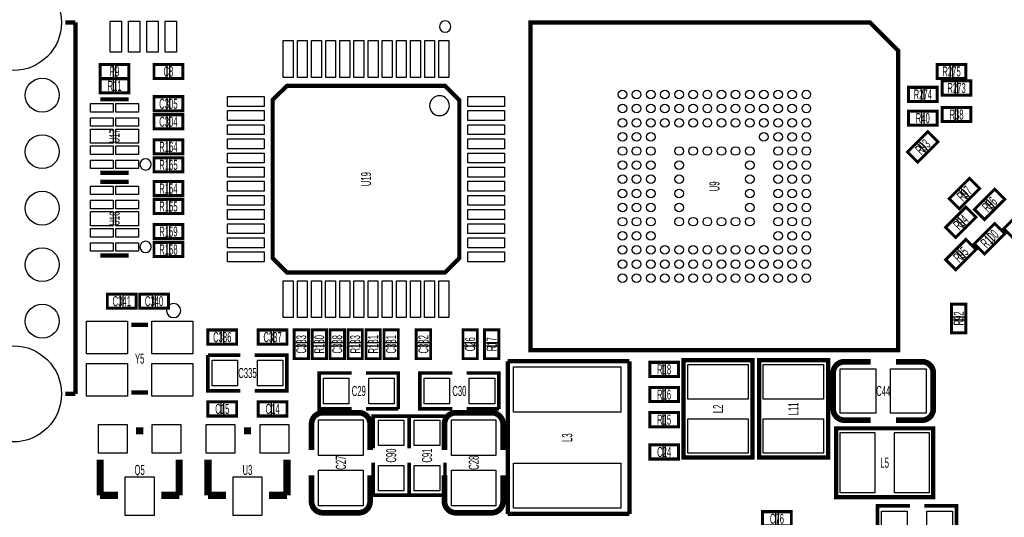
# Model space of a CAD drawing. Extents: x -11 to 92, y 0 to 58.
# Tile 3 of 7: x 13 to 47, y 18 to 36. Entities that reach past the tile are written whole.
import ezdxf
from ezdxf.enums import TextEntityAlignment as Align

# ---------------------------------------------------------------- set-up
doc = ezdxf.new("R2010")
doc.units = 0
for name, color, linetype in [('PG_SILKSCREEN_TOP', 253, 'CONTINUOUS'), ('PIN_SOLDERMASK_TOP', 92, 'CONTINUOUS'), ('RD_SILKSCREEN_TOP', 30, 'CONTINUOUS')]:
    doc.layers.add(name, color=color, linetype=linetype)

msp = doc.modelspace()

# ---------------------------------------------------------------- linework, layer by layer
at = {"layer": 'PG_SILKSCREEN_TOP'}
for points, const_width in [([(14.130579, 35.771099), (14.493773, 35.771099)], 0.150012), ([(14.493773, 35.771099), (14.493773, 22.629089)], 0.150012), ([(43.584012, 34.77199), (43.584012, 24.172012), (30.583988, 24.172012), (30.583988, 35.771988), (42.583989, 35.771988), (43.584012, 34.77199)], 0.150012), ([(15.367, 33.782), (16.383, 33.782), (16.383, 34.29), (15.367, 34.29), (15.367, 33.782)], 0.1016), ([(18.288, 34.29), (17.272, 34.29), (17.272, 33.782), (18.288, 33.782), (18.288, 34.29)], 0.1016), ([(45.974, 34.29), (44.958, 34.29), (44.958, 33.782), (45.974, 33.782), (45.974, 34.29)], 0.1016), ([(16.383, 33.782), (15.367, 33.782), (15.367, 33.274), (16.383, 33.274), (16.383, 33.782)], 0.1016), ([(28.064993, 33.025994), (28.064993, 27.426006), (27.564994, 26.926007), (21.965006, 26.926007), (21.465007, 27.426006), (21.465007, 33.025994), (21.965006, 33.525993), (27.564994, 33.525993), (28.064993, 33.025994)], 0.150012), ([(44.958, 33.4772), (43.942, 33.4772), (43.942, 32.9692), (44.958, 32.9692), (44.958, 33.4772)], 0.1016), ([(46.1518, 33.7058), (45.1358, 33.7058), (45.1358, 33.1978), (46.1518, 33.1978), (46.1518, 33.7058)], 0.1016), ([(15.374899, 33.049997), (16.375101, 33.049997)], 0.150089), ([(17.272, 32.639), (18.288, 32.639), (18.288, 33.147), (17.272, 33.147), (17.272, 32.639)], 0.1016), ([(46.1518, 32.766), (45.1358, 32.766), (45.1358, 32.258), (46.1518, 32.258), (46.1518, 32.766)], 0.1016), ([(17.272, 32.004), (18.288, 32.004), (18.288, 32.512), (17.272, 32.512), (17.272, 32.004)], 0.1016), ([(44.958, 32.639), (43.942, 32.639), (43.942, 32.131), (44.958, 32.131), (44.958, 32.639)], 0.1016), ([(44.629603, 31.90781), (43.91119, 31.189397), (44.270397, 30.83019), (44.98881, 31.548603), (44.629603, 31.90781)], 0.1016), ([(17.272, 31.115), (18.288, 31.115), (18.288, 31.623), (17.272, 31.623), (17.272, 31.115)], 0.1016), ([(17.272, 30.48), (18.288, 30.48), (18.288, 30.988), (17.272, 30.988), (17.272, 30.48)], 0.1016), ([(15.374899, 30.450003), (16.375101, 30.450003)], 0.150089), ([(46.102803, 30.25681), (45.38439, 29.538397), (45.743597, 29.17919), (46.46201, 29.897603), (46.102803, 30.25681)], 0.1016), ([(15.374899, 30.128997), (16.375101, 30.128997)], 0.150089), ([(17.272, 29.6418), (18.288, 29.6418), (18.288, 30.1498), (17.272, 30.1498), (17.272, 29.6418)], 0.1016), ([(46.991803, 29.87581), (46.27339, 29.157397), (46.632597, 28.79819), (47.35101, 29.516603), (46.991803, 29.87581)], 0.1016), ([(17.272, 29.0068), (18.288, 29.0068), (18.288, 29.5148), (17.272, 29.5148), (17.272, 29.0068)], 0.1016), ([(45.975803, 29.24081), (45.25739, 28.522397), (45.616597, 28.16319), (46.33501, 28.881603), (45.975803, 29.24081)], 0.1016), ([(48.033203, 29.19001), (47.31479, 28.471597), (47.673997, 28.11239), (48.39241, 28.830803), (48.033203, 29.19001)], 0.1016), ([(17.272, 28.1178), (18.288, 28.1178), (18.288, 28.6258), (17.272, 28.6258), (17.272, 28.1178)], 0.1016), ([(46.991803, 28.65661), (46.27339, 27.938197), (46.632597, 27.57899), (47.35101, 28.297403), (46.991803, 28.65661)], 0.1016), ([(17.272, 27.4828), (18.288, 27.4828), (18.288, 27.9908), (17.272, 27.9908), (17.272, 27.4828)], 0.1016), ([(45.975803, 28.09781), (45.25739, 27.379397), (45.616597, 27.02019), (46.33501, 27.738603), (45.975803, 28.09781)], 0.1016), ([(15.374899, 27.529003), (16.375101, 27.529003)], 0.150089), ([(16.637, 26.162), (15.621, 26.162), (15.621, 25.654), (16.637, 25.654), (16.637, 26.162)], 0.1016), ([(16.764, 25.654), (17.78, 25.654), (17.78, 26.162), (16.764, 26.162), (16.764, 25.654)], 0.1016), ([(45.466, 25.8064), (45.466, 24.7904), (45.974, 24.7904), (45.974, 25.8064), (45.466, 25.8064)], 0.1016), ([(17.063999, 25.075998), (16.464001, 25.075998)], 0.150012), ([(20.193, 24.892), (19.177, 24.892), (19.177, 24.384), (20.193, 24.384), (20.193, 24.892)], 0.1016), ([(20.955, 24.384), (21.971, 24.384), (21.971, 24.892), (20.955, 24.892), (20.955, 24.384)], 0.1016), ([(22.225, 24.892), (22.225, 23.876), (22.733, 23.876), (22.733, 24.892), (22.225, 24.892)], 0.1016), ([(22.86, 24.892), (22.86, 23.876), (23.368, 23.876), (23.368, 24.892), (22.86, 24.892)], 0.1016), ([(23.495, 24.892), (23.495, 23.876), (24.003, 23.876), (24.003, 24.892), (23.495, 24.892)], 0.1016), ([(24.638, 23.876), (24.638, 24.892), (24.13, 24.892), (24.13, 23.876), (24.638, 23.876)], 0.1016), ([(25.273, 23.876), (25.273, 24.892), (24.765, 24.892), (24.765, 23.876), (25.273, 23.876)], 0.1016), ([(25.4, 24.892), (25.4, 23.876), (25.908, 23.876), (25.908, 24.892), (25.4, 24.892)], 0.1016), ([(26.543, 24.892), (26.543, 23.876), (27.051, 23.876), (27.051, 24.892), (26.543, 24.892)], 0.1016), ([(28.702, 23.876), (28.702, 24.892), (28.194, 24.892), (28.194, 23.876), (28.702, 23.876)], 0.1016), ([(29.464, 23.876), (29.464, 24.892), (28.956, 24.892), (28.956, 23.876), (29.464, 23.876)], 0.1016), ([(20.32, 22.733), (19.177, 22.733), (19.177, 24.003)], 0.127), ([(19.177, 24.003), (20.32, 24.003)], 0.127), ([(20.828, 24.003), (21.971, 24.003), (21.971, 22.733), (20.828, 22.733)], 0.127), ([(34.076894, 23.781995), (29.776903, 23.781995)], 0.1524), ([(29.776903, 23.781995), (29.776903, 18.382005)], 0.1524), ([(34.076894, 18.382005), (34.076894, 23.781995)], 0.1524), ([(34.798, 23.241), (35.814, 23.241), (35.814, 23.749), (34.798, 23.749), (34.798, 23.241)], 0.1016), ([(35.98799, 23.816818), (35.98799, 20.379182), (38.428168, 20.379182), (38.428168, 23.817072), (35.98799, 23.817072), (35.98799, 23.816818)], 0.1524), ([(41.10101, 20.379182), (41.10101, 23.816818), (38.660832, 23.816818), (38.660832, 20.378928), (41.10101, 20.378928), (41.10101, 20.379182)], 0.1524), ([(44.423076, 23.76805), (43.503088, 23.76805)], 0.199898), ([(24.257, 22.098), (23.114, 22.098), (23.114, 23.368), (24.257, 23.368)], 0.127), ([(24.765, 23.368), (25.908, 23.368), (25.908, 22.098)], 0.127), ([(27.813, 22.098), (26.67, 22.098), (26.67, 23.368), (27.813, 23.368)], 0.127), ([(28.321, 23.368), (29.464, 23.368), (29.464, 22.098)], 0.127), ([(14.130579, 22.629089), (14.493773, 22.629089)], 0.150012), ([(17.063999, 22.676002), (16.464001, 22.676002)], 0.150012), ([(35.814, 22.86), (34.798, 22.86), (34.798, 22.352), (35.814, 22.352), (35.814, 22.86)], 0.1016), ([(20.193, 22.352), (19.177, 22.352), (19.177, 21.844), (20.193, 21.844), (20.193, 22.352)], 0.1016), ([(20.955, 21.844), (21.971, 21.844), (21.971, 22.352), (20.955, 22.352), (20.955, 21.844)], 0.1016), ([(25.908, 22.098), (24.765, 22.098)], 0.127), ([(29.464, 22.098), (28.321, 22.098)], 0.127), ([(34.798, 21.463), (35.814, 21.463), (35.814, 21.971), (34.798, 21.971), (34.798, 21.463)], 0.1016), ([(22.84095, 21.563076), (22.84095, 20.643088)], 0.199898), ([(25.019, 20.701), (25.019, 21.844), (26.289, 21.844)], 0.127), ([(26.289, 20.701), (26.289, 21.844), (27.559, 21.844)], 0.127), ([(26.289, 21.844), (26.289, 20.701)], 0.127), ([(27.53995, 21.563076), (27.53995, 20.643088)], 0.199898), ([(27.559, 21.844), (27.559, 20.701)], 0.127), ([(41.682924, 21.69795), (42.602912, 21.69795)], 0.199898), ([(16.891, 21.3233), (16.637, 21.3233)], 0.254), ([(20.701, 21.3233), (20.447, 21.3233)], 0.254), ([(41.384982, 18.96999), (44.822618, 18.96999), (44.822618, 21.410168), (41.384728, 21.410168), (41.384728, 18.96999), (41.384982, 18.96999)], 0.1524), ([(34.798, 20.32), (35.814, 20.32), (35.814, 20.828), (34.798, 20.828), (34.798, 20.32)], 0.1016), ([(15.367, 19.0373), (15.367, 20.3073)], 0.254), ([(18.161, 19.0373), (18.161, 20.3073)], 0.254), ([(19.177, 19.0373), (19.177, 20.3073)], 0.254), ([(21.971, 19.0373), (21.971, 20.3073)], 0.254), ([(26.289, 20.193), (26.289, 19.05), (25.019, 19.05), (25.019, 20.193)], 0.127), ([(27.559, 20.193), (27.559, 19.05), (26.289, 19.05), (26.289, 20.193)], 0.127), ([(24.91105, 18.822924), (24.91105, 19.742912)], 0.199898), ([(29.61005, 18.822924), (29.61005, 19.742912)], 0.199898), ([(16.002, 19.0373), (15.367, 19.0373)], 0.254), ([(17.526, 19.0373), (18.161, 19.0373)], 0.254), ([(19.812, 19.0373), (19.177, 19.0373)], 0.254), ([(21.336, 19.0373), (21.971, 19.0373)], 0.254), ([(29.776903, 18.382005), (34.076894, 18.382005)], 0.1524), ([(38.7858, 17.9578), (39.8018, 17.9578), (39.8018, 18.4658), (38.7858, 18.4658), (38.7858, 17.9578)], 0.1016), ([(43.9928, 17.399), (42.8498, 17.399), (42.8498, 18.669), (43.9928, 18.669)], 0.127), ([(44.5008, 18.669), (45.6438, 18.669), (45.6438, 17.399)], 0.127)]:
    msp.add_lwpolyline(points, dxfattribs=dict(at, const_width=const_width))
for points in [[(27.765019, 35.625989, 1), (27.364981, 35.626011, 1)], [(27.714981, 32.825995, 1), (27.015019, 32.826005, 1)], [(17.174997, 30.750002, 1), (16.775003, 30.749998, 1)], [(17.174997, 27.829002, 1), (16.775003, 27.828998, 1)], [(18.213984, 25.575997, 1), (17.714016, 25.576003, 1)]]:
    msp.add_lwpolyline(points, format="xyb", close=True, dxfattribs=at)
at = {"layer": 'PG_SILKSCREEN_TOP', "const_width": 0.199898}
for points in [[(42.602912, 23.76805), (41.682924, 23.76805, 0.4144), (41.283128, 23.368)], [(44.823126, 22.098), (44.823126, 23.368, 0.414214), (44.423076, 23.76805)], [(41.283128, 23.368), (41.282874, 22.098, 0.414214), (41.682924, 21.69795)], [(24.511, 21.963126), (23.241, 21.963126, 0.414214), (22.84095, 21.563076)], [(24.91105, 20.643088), (24.91105, 21.563076, 0.414214), (24.511, 21.963126)], [(29.21, 21.963126), (27.94, 21.963126, 0.414214), (27.53995, 21.563076)], [(29.61005, 20.643088), (29.61005, 21.563076, 0.414214), (29.21, 21.963126)], [(43.503088, 21.69795), (44.423076, 21.69795, 0.414214), (44.823126, 22.098)], [(22.84095, 19.742912), (22.84095, 18.822924, 0.4144), (23.241, 18.423128)], [(27.53995, 19.742912), (27.53995, 18.822924, 0.4144), (27.94, 18.423128)], [(23.241, 18.423128), (24.511, 18.422874, 0.414214), (24.91105, 18.822924)], [(27.94, 18.423128), (29.21, 18.422874, 0.414214), (29.61005, 18.822924)]]:
    msp.add_lwpolyline(points, format="xyb", dxfattribs=at)
at = {"layer": 'PIN_SOLDERMASK_TOP'}
for points in [[(16.115995, 35.815003), (16.115995, 34.715006), (15.715996, 34.715006), (15.715996, 35.815003)], [(16.766007, 35.815003), (16.766007, 34.715006), (16.366007, 34.715006), (16.366007, 35.815003)], [(17.415993, 35.815003), (17.415993, 34.715006), (17.015993, 34.715006), (17.015993, 35.815003)], [(18.066004, 35.815003), (18.066004, 34.715006), (17.666005, 34.715006), (17.666005, 35.815003)], [(21.839987, 35.126003), (22.189999, 35.126003), (22.189999, 33.826006), (21.839987, 33.826006)], [(22.339986, 35.126003), (22.689998, 35.126003), (22.689998, 33.826006), (22.339986, 33.826006)], [(22.839985, 35.126003), (23.189997, 35.126003), (23.189997, 33.826006), (22.839985, 33.826006)], [(23.339984, 35.126003), (23.689996, 35.126003), (23.689996, 33.826006), (23.339984, 33.826006)], [(23.839983, 35.126003), (24.189995, 35.126003), (24.189995, 33.826006), (23.839983, 33.826006)], [(24.339982, 35.126003), (24.689994, 35.126003), (24.689994, 33.826006), (24.339982, 33.826006)], [(24.840006, 35.126003), (25.190018, 35.126003), (25.190018, 33.826006), (24.840006, 33.826006)], [(25.340005, 35.126003), (25.690017, 35.126003), (25.690017, 33.826006), (25.340005, 33.826006)], [(25.840004, 35.126003), (26.190016, 35.126003), (26.190016, 33.826006), (25.840004, 33.826006)], [(26.340003, 35.126003), (26.690015, 35.126003), (26.690015, 33.826006), (26.340003, 33.826006)], [(26.840002, 35.126003), (27.190014, 35.126003), (27.190014, 33.826006), (26.840002, 33.826006)], [(27.340001, 35.126003), (27.690013, 35.126003), (27.690013, 33.826006), (27.340001, 33.826006)], [(15.374874, 33.810956), (15.374874, 34.261044), (15.824962, 34.261044), (15.824962, 33.810956)], [(15.925038, 33.810956), (15.925038, 34.261044), (16.375126, 34.261044), (16.375126, 33.810956)], [(17.729962, 34.261044), (17.729962, 33.810956), (17.279874, 33.810956), (17.279874, 34.261044)], [(18.280126, 34.261044), (18.280126, 33.810956), (17.830038, 33.810956), (17.830038, 34.261044)], [(45.415962, 34.261044), (45.415962, 33.810956), (44.965874, 33.810956), (44.965874, 34.261044)], [(45.966126, 34.261044), (45.966126, 33.810956), (45.516038, 33.810956), (45.516038, 34.261044)], [(15.824962, 33.753044), (15.824962, 33.302956), (15.374874, 33.302956), (15.374874, 33.753044)], [(16.375126, 33.753044), (16.375126, 33.302956), (15.925038, 33.302956), (15.925038, 33.753044)], [(44.399962, 33.448244), (44.399962, 32.998156), (43.949874, 32.998156), (43.949874, 33.448244)], [(44.950126, 33.448244), (44.950126, 32.998156), (44.500038, 32.998156), (44.500038, 33.448244)], [(45.593762, 33.676844), (45.593762, 33.226756), (45.143674, 33.226756), (45.143674, 33.676844)], [(46.143926, 33.676844), (46.143926, 33.226756), (45.693838, 33.226756), (45.693838, 33.676844)], [(17.279874, 32.667956), (17.279874, 33.118044), (17.729962, 33.118044), (17.729962, 32.667956)], [(17.830038, 32.667956), (17.830038, 33.118044), (18.280126, 33.118044), (18.280126, 32.667956)], [(19.864984, 32.801001), (19.864984, 33.151013), (21.164982, 33.151013), (21.164982, 32.801001)], [(29.665003, 33.151013), (29.665003, 32.801001), (28.365006, 32.801001), (28.365006, 33.151013)], [(15.824987, 32.899998), (15.824987, 32.599998), (15.024989, 32.599998), (15.024989, 32.899998)], [(16.725011, 32.899998), (16.725011, 32.599998), (15.925013, 32.599998), (15.925013, 32.899998)], [(45.593762, 32.737044), (45.593762, 32.286956), (45.143674, 32.286956), (45.143674, 32.737044)], [(46.143926, 32.737044), (46.143926, 32.286956), (45.693838, 32.286956), (45.693838, 32.737044)], [(15.824987, 32.399999), (15.824987, 32.099999), (15.024989, 32.099999), (15.024989, 32.399999)], [(16.725011, 32.399999), (16.725011, 32.099999), (15.925013, 32.099999), (15.925013, 32.399999)], [(17.279874, 32.032956), (17.279874, 32.483044), (17.729962, 32.483044), (17.729962, 32.032956)], [(17.830038, 32.032956), (17.830038, 32.483044), (18.280126, 32.483044), (18.280126, 32.032956)], [(19.864984, 32.301002), (19.864984, 32.651014), (21.164982, 32.651014), (21.164982, 32.301002)], [(29.665003, 32.651014), (29.665003, 32.301002), (28.365006, 32.301002), (28.365006, 32.651014)], [(44.399962, 32.610044), (44.399962, 32.159956), (43.949874, 32.159956), (43.949874, 32.610044)], [(44.950126, 32.610044), (44.950126, 32.159956), (44.500038, 32.159956), (44.500038, 32.610044)], [(19.864984, 31.801003), (19.864984, 32.151015), (21.164982, 32.151015), (21.164982, 31.801003)], [(29.665003, 32.151015), (29.665003, 31.801003), (28.365006, 31.801003), (28.365006, 32.151015)], [(15.024989, 31.999999), (15.824987, 31.999999), (15.824987, 31.5), (15.024989, 31.5)], [(15.925013, 31.999999), (16.725011, 31.999999), (16.725011, 31.5), (15.925013, 31.5)], [(44.644513, 31.881773), (44.962773, 31.563513), (44.644513, 31.245253), (44.326253, 31.563513)], [(15.824987, 31.400001), (15.824987, 31.100001), (15.024989, 31.100001), (15.024989, 31.400001)], [(16.725011, 31.400001), (16.725011, 31.100001), (15.925013, 31.100001), (15.925013, 31.400001)], [(17.279874, 31.143956), (17.279874, 31.594044), (17.729962, 31.594044), (17.729962, 31.143956)], [(17.830038, 31.143956), (17.830038, 31.594044), (18.280126, 31.594044), (18.280126, 31.143956)], [(19.864984, 31.301004), (19.864984, 31.651016), (21.164982, 31.651016), (21.164982, 31.301004)], [(29.665003, 31.651016), (29.665003, 31.301004), (28.365006, 31.301004), (28.365006, 31.651016)], [(44.255487, 31.492747), (44.573747, 31.174487), (44.255487, 30.856227), (43.937227, 31.174487)], [(19.864984, 30.801005), (19.864984, 31.151017), (21.164982, 31.151017), (21.164982, 30.801005)], [(29.665003, 31.151017), (29.665003, 30.801005), (28.365006, 30.801005), (28.365006, 31.151017)], [(15.824987, 30.900002), (15.824987, 30.600002), (15.024989, 30.600002), (15.024989, 30.900002)], [(16.725011, 30.900002), (16.725011, 30.600002), (15.925013, 30.600002), (15.925013, 30.900002)], [(17.279874, 30.508956), (17.279874, 30.959044), (17.729962, 30.959044), (17.729962, 30.508956)], [(17.830038, 30.508956), (17.830038, 30.959044), (18.280126, 30.959044), (18.280126, 30.508956)], [(19.864984, 30.301006), (19.864984, 30.651018), (21.164982, 30.651018), (21.164982, 30.301006)], [(29.665003, 30.651018), (29.665003, 30.301006), (28.365006, 30.301006), (28.365006, 30.651018)], [(15.824987, 29.978998), (15.824987, 29.678998), (15.024989, 29.678998), (15.024989, 29.978998)], [(16.725011, 29.978998), (16.725011, 29.678998), (15.925013, 29.678998), (15.925013, 29.978998)], [(17.279874, 29.670756), (17.279874, 30.120844), (17.729962, 30.120844), (17.729962, 29.670756)], [(17.830038, 29.670756), (17.830038, 30.120844), (18.280126, 30.120844), (18.280126, 29.670756)], [(19.864984, 29.800982), (19.864984, 30.150994), (21.164982, 30.150994), (21.164982, 29.800982)], [(29.665003, 30.150994), (29.665003, 29.800982), (28.365006, 29.800982), (28.365006, 30.150994)], [(46.117713, 30.230773), (46.435973, 29.912513), (46.117713, 29.594253), (45.799453, 29.912513)], [(19.864984, 29.300983), (19.864984, 29.650995), (21.164982, 29.650995), (21.164982, 29.300983)], [(29.665003, 29.650995), (29.665003, 29.300983), (28.365006, 29.300983), (28.365006, 29.650995)], [(45.728687, 29.841747), (46.046947, 29.523487), (45.728687, 29.205227), (45.410427, 29.523487)], [(47.006713, 29.849773), (47.324973, 29.531513), (47.006713, 29.213253), (46.688453, 29.531513)], [(15.824987, 29.478999), (15.824987, 29.178999), (15.024989, 29.178999), (15.024989, 29.478999)], [(16.725011, 29.478999), (16.725011, 29.178999), (15.925013, 29.178999), (15.925013, 29.478999)], [(17.279874, 29.035756), (17.279874, 29.485844), (17.729962, 29.485844), (17.729962, 29.035756)], [(17.830038, 29.035756), (17.830038, 29.485844), (18.280126, 29.485844), (18.280126, 29.035756)], [(46.617687, 29.460747), (46.935947, 29.142487), (46.617687, 28.824227), (46.299427, 29.142487)], [(15.024989, 29.078999), (15.824987, 29.078999), (15.824987, 28.579), (15.024989, 28.579)], [(15.925013, 29.078999), (16.725011, 29.078999), (16.725011, 28.579), (15.925013, 28.579)], [(19.864984, 28.800984), (19.864984, 29.150996), (21.164982, 29.150996), (21.164982, 28.800984)], [(29.665003, 29.150996), (29.665003, 28.800984), (28.365006, 28.800984), (28.365006, 29.150996)], [(45.990713, 29.214773), (46.308973, 28.896513), (45.990713, 28.578253), (45.672453, 28.896513)], [(17.279874, 28.146756), (17.279874, 28.596844), (17.729962, 28.596844), (17.729962, 28.146756)], [(17.830038, 28.146756), (17.830038, 28.596844), (18.280126, 28.596844), (18.280126, 28.146756)], [(19.864984, 28.300985), (19.864984, 28.650997), (21.164982, 28.650997), (21.164982, 28.300985)], [(29.665003, 28.650997), (29.665003, 28.300985), (28.365006, 28.300985), (28.365006, 28.650997)], [(45.601687, 28.825747), (45.919947, 28.507487), (45.601687, 28.189227), (45.283427, 28.507487)], [(47.006713, 28.630573), (47.324973, 28.312313), (47.006713, 27.994053), (46.688453, 28.312313)], [(15.824987, 28.479001), (15.824987, 28.179001), (15.024989, 28.179001), (15.024989, 28.479001)], [(16.725011, 28.479001), (16.725011, 28.179001), (15.925013, 28.179001), (15.925013, 28.479001)], [(46.617687, 28.241547), (46.935947, 27.923287), (46.617687, 27.605027), (46.299427, 27.923287)], [(15.824987, 27.979002), (15.824987, 27.679002), (15.024989, 27.679002), (15.024989, 27.979002)], [(16.725011, 27.979002), (16.725011, 27.679002), (15.925013, 27.679002), (15.925013, 27.979002)], [(17.279874, 27.511756), (17.279874, 27.961844), (17.729962, 27.961844), (17.729962, 27.511756)], [(17.830038, 27.511756), (17.830038, 27.961844), (18.280126, 27.961844), (18.280126, 27.511756)], [(19.864984, 27.800986), (19.864984, 28.150998), (21.164982, 28.150998), (21.164982, 27.800986)], [(29.665003, 28.150998), (29.665003, 27.800986), (28.365006, 27.800986), (28.365006, 28.150998)], [(45.990713, 28.071773), (46.308973, 27.753513), (45.990713, 27.435253), (45.672453, 27.753513)], [(19.864984, 27.300987), (19.864984, 27.650999), (21.164982, 27.650999), (21.164982, 27.300987)], [(29.665003, 27.650999), (29.665003, 27.300987), (28.365006, 27.300987), (28.365006, 27.650999)], [(45.601687, 27.682747), (45.919947, 27.364487), (45.601687, 27.046227), (45.283427, 27.364487)], [(22.189008, 25.325997), (21.838996, 25.325997), (21.838996, 26.625994), (22.189008, 26.625994)], [(22.689007, 25.325997), (22.338995, 25.325997), (22.338995, 26.625994), (22.689007, 26.625994)], [(23.189006, 25.325997), (22.838994, 25.325997), (22.838994, 26.625994), (23.189006, 26.625994)], [(23.689005, 25.325997), (23.338993, 25.325997), (23.338993, 26.625994), (23.689005, 26.625994)], [(24.189004, 25.325997), (23.838992, 25.325997), (23.838992, 26.625994), (24.189004, 26.625994)], [(24.689003, 25.325997), (24.338991, 25.325997), (24.338991, 26.625994), (24.689003, 26.625994)], [(25.189002, 25.325997), (24.83899, 25.325997), (24.83899, 26.625994), (25.189002, 26.625994)], [(25.689001, 25.325997), (25.338989, 25.325997), (25.338989, 26.625994), (25.689001, 26.625994)], [(26.189, 25.325997), (25.838988, 25.325997), (25.838988, 26.625994), (26.189, 26.625994)], [(26.688999, 25.325997), (26.338987, 25.325997), (26.338987, 26.625994), (26.688999, 26.625994)], [(27.188998, 25.325997), (26.838986, 25.325997), (26.838986, 26.625994), (27.188998, 26.625994)], [(27.688997, 25.325997), (27.338985, 25.325997), (27.338985, 26.625994), (27.688997, 26.625994)], [(16.078962, 26.133044), (16.078962, 25.682956), (15.628874, 25.682956), (15.628874, 26.133044)], [(16.629126, 26.133044), (16.629126, 25.682956), (16.179038, 25.682956), (16.179038, 26.133044)], [(16.771874, 25.682956), (16.771874, 26.133044), (17.221962, 26.133044), (17.221962, 25.682956)], [(17.322038, 25.682956), (17.322038, 26.133044), (17.772126, 26.133044), (17.772126, 25.682956)], [(45.494956, 25.798526), (45.945044, 25.798526), (45.945044, 25.348438), (45.494956, 25.348438)], [(16.338995, 25.201016), (16.338995, 24.051006), (14.888985, 24.051006), (14.888985, 25.201016)], [(18.639015, 25.201016), (18.639015, 24.051006), (17.189005, 24.051006), (17.189005, 25.201016)], [(45.494956, 25.248362), (45.945044, 25.248362), (45.945044, 24.798274), (45.494956, 24.798274)], [(19.634962, 24.863044), (19.634962, 24.412956), (19.184874, 24.412956), (19.184874, 24.863044)], [(20.185126, 24.863044), (20.185126, 24.412956), (19.735038, 24.412956), (19.735038, 24.863044)], [(20.962874, 24.412956), (20.962874, 24.863044), (21.412962, 24.863044), (21.412962, 24.412956)], [(21.513038, 24.412956), (21.513038, 24.863044), (21.963126, 24.863044), (21.963126, 24.412956)], [(22.253956, 24.884126), (22.704044, 24.884126), (22.704044, 24.434038), (22.253956, 24.434038)], [(22.888956, 24.884126), (23.339044, 24.884126), (23.339044, 24.434038), (22.888956, 24.434038)], [(23.523956, 24.884126), (23.974044, 24.884126), (23.974044, 24.434038), (23.523956, 24.434038)], [(24.609044, 24.434038), (24.158956, 24.434038), (24.158956, 24.884126), (24.609044, 24.884126)], [(25.244044, 24.434038), (24.793956, 24.434038), (24.793956, 24.884126), (25.244044, 24.884126)], [(25.428956, 24.884126), (25.879044, 24.884126), (25.879044, 24.434038), (25.428956, 24.434038)], [(26.571956, 24.884126), (27.022044, 24.884126), (27.022044, 24.434038), (26.571956, 24.434038)], [(28.673044, 24.434038), (28.222956, 24.434038), (28.222956, 24.884126), (28.673044, 24.884126)], [(29.435044, 24.434038), (28.984956, 24.434038), (28.984956, 24.884126), (29.435044, 24.884126)], [(22.253956, 24.333962), (22.704044, 24.333962), (22.704044, 23.883874), (22.253956, 23.883874)], [(22.888956, 24.333962), (23.339044, 24.333962), (23.339044, 23.883874), (22.888956, 23.883874)], [(23.523956, 24.333962), (23.974044, 24.333962), (23.974044, 23.883874), (23.523956, 23.883874)], [(24.609044, 23.883874), (24.158956, 23.883874), (24.158956, 24.333962), (24.609044, 24.333962)], [(25.244044, 23.883874), (24.793956, 23.883874), (24.793956, 24.333962), (25.244044, 24.333962)], [(25.428956, 24.333962), (25.879044, 24.333962), (25.879044, 23.883874), (25.428956, 23.883874)], [(26.571956, 24.333962), (27.022044, 24.333962), (27.022044, 23.883874), (26.571956, 23.883874)], [(28.673044, 23.883874), (28.222956, 23.883874), (28.222956, 24.333962), (28.673044, 24.333962)], [(29.435044, 23.883874), (28.984956, 23.883874), (28.984956, 24.333962), (29.435044, 24.333962)], [(16.338995, 23.700994), (16.338995, 22.550984), (14.888985, 22.550984), (14.888985, 23.700994)], [(18.639015, 23.700994), (18.639015, 22.550984), (17.189005, 22.550984), (17.189005, 23.700994)], [(19.323939, 22.918039), (19.323939, 23.817961), (20.223861, 23.817961), (20.223861, 22.918039)], [(20.924139, 22.918039), (20.924139, 23.817961), (21.824061, 23.817961), (21.824061, 22.918039)], [(34.805874, 23.269956), (34.805874, 23.720044), (35.255962, 23.720044), (35.255962, 23.269956)], [(35.356038, 23.269956), (35.356038, 23.720044), (35.806126, 23.720044), (35.806126, 23.269956)], [(33.777047, 21.982049), (29.976953, 21.982049), (29.976953, 23.581944), (33.777047, 23.581944)], [(36.1442, 23.66645), (38.2778, 23.66645), (38.2778, 22.44725), (36.1442, 22.44725)], [(40.9448, 22.44725), (38.8112, 22.44725), (38.8112, 23.66645), (40.9448, 23.66645)], [(42.793031, 23.517987), (42.793031, 21.948013), (41.532937, 21.948013), (41.532937, 23.517987)], [(44.573063, 23.517987), (44.573063, 21.948013), (43.312969, 21.948013), (43.312969, 23.517987)], [(24.160861, 23.182961), (24.160861, 22.283039), (23.260939, 22.283039), (23.260939, 23.182961)], [(25.761061, 23.182961), (25.761061, 22.283039), (24.861139, 22.283039), (24.861139, 23.182961)], [(27.716861, 23.182961), (27.716861, 22.283039), (26.816939, 22.283039), (26.816939, 23.182961)], [(29.317061, 23.182961), (29.317061, 22.283039), (28.417139, 22.283039), (28.417139, 23.182961)], [(35.255962, 22.831044), (35.255962, 22.380956), (34.805874, 22.380956), (34.805874, 22.831044)], [(35.806126, 22.831044), (35.806126, 22.380956), (35.356038, 22.380956), (35.356038, 22.831044)], [(19.634962, 22.323044), (19.634962, 21.872956), (19.184874, 21.872956), (19.184874, 22.323044)], [(20.185126, 22.323044), (20.185126, 21.872956), (19.735038, 21.872956), (19.735038, 22.323044)], [(20.962874, 21.872956), (20.962874, 22.323044), (21.412962, 22.323044), (21.412962, 21.872956)], [(21.513038, 21.872956), (21.513038, 22.323044), (21.963126, 22.323044), (21.963126, 21.872956)], [(34.805874, 21.491956), (34.805874, 21.942044), (35.255962, 21.942044), (35.255962, 21.491956)], [(35.356038, 21.491956), (35.356038, 21.942044), (35.806126, 21.942044), (35.806126, 21.491956)], [(23.091013, 21.713063), (24.660987, 21.713063), (24.660987, 20.452969), (23.091013, 20.452969)], [(25.204039, 21.697061), (26.103961, 21.697061), (26.103961, 20.797139), (25.204039, 20.797139)], [(26.474039, 21.697061), (27.373961, 21.697061), (27.373961, 20.797139), (26.474039, 20.797139)], [(27.790013, 21.713063), (29.359987, 21.713063), (29.359987, 20.452969), (27.790013, 20.452969)], [(36.1442, 21.74875), (38.2778, 21.74875), (38.2778, 20.52955), (36.1442, 20.52955)], [(40.9448, 20.52955), (38.8112, 20.52955), (38.8112, 21.74875), (40.9448, 21.74875)], [(16.318738, 21.551138), (16.318738, 20.536662), (15.304262, 20.536662), (15.304262, 21.551138)], [(18.223738, 21.551138), (18.223738, 20.536662), (17.209262, 20.536662), (17.209262, 21.551138)], [(20.128738, 21.551138), (20.128738, 20.536662), (19.114262, 20.536662), (19.114262, 21.551138)], [(22.033738, 21.551138), (22.033738, 20.536662), (21.019262, 20.536662), (21.019262, 21.551138)], [(41.53535, 19.1262), (41.53535, 21.2598), (42.75455, 21.2598), (42.75455, 19.1262)], [(43.45305, 19.1262), (43.45305, 21.2598), (44.67225, 21.2598), (44.67225, 19.1262)], [(34.805874, 20.348956), (34.805874, 20.799044), (35.255962, 20.799044), (35.255962, 20.348956)], [(35.356038, 20.348956), (35.356038, 20.799044), (35.806126, 20.799044), (35.806126, 20.348956)], [(23.091013, 19.933031), (24.660987, 19.933031), (24.660987, 18.672937), (23.091013, 18.672937)], [(25.204039, 20.096861), (26.103961, 20.096861), (26.103961, 19.196939), (25.204039, 19.196939)], [(26.474039, 20.096861), (27.373961, 20.096861), (27.373961, 19.196939), (26.474039, 19.196939)], [(27.790013, 19.933031), (29.359987, 19.933031), (29.359987, 18.672937), (27.790013, 18.672937)], [(33.777047, 18.582056), (29.976953, 18.582056), (29.976953, 20.181951), (33.777047, 20.181951)], [(17.271238, 19.696938), (17.271238, 18.326862), (16.256762, 18.326862), (16.256762, 19.696938)], [(21.081238, 19.696938), (21.081238, 18.326862), (20.066762, 18.326862), (20.066762, 19.696938)], [(43.896661, 18.483961), (43.896661, 17.584039), (42.996739, 17.584039), (42.996739, 18.483961)], [(45.496861, 18.483961), (45.496861, 17.584039), (44.596939, 17.584039), (44.596939, 18.483961)], [(38.793674, 17.986756), (38.793674, 18.436844), (39.243762, 18.436844), (39.243762, 17.986756)], [(39.343838, 17.986756), (39.343838, 18.436844), (39.793926, 18.436844), (39.793926, 17.986756)]]:
    msp.add_lwpolyline(points, close=True, dxfattribs=at)
for centre, radius in [((12.299163, 35.771099), 1.700555), ((13.320268, 33.200594), 0.599999), ((33.834095, 33.221905), 0.152527), ((34.333891, 33.221905), 0.152527), ((34.834093, 33.221905), 0.152527), ((35.333889, 33.221905), 0.152527), ((35.834091, 33.221905), 0.152527), ((36.333913, 33.221905), 0.152527), ((36.834089, 33.221905), 0.152527), ((37.333911, 33.221905), 0.152527), ((37.834087, 33.221905), 0.152527), ((38.333909, 33.221905), 0.152527), ((38.834111, 33.221905), 0.152527), ((39.333907, 33.221905), 0.152527), ((39.834109, 33.221905), 0.152527), ((40.333905, 33.221905), 0.152527), ((33.834095, 32.722109), 0.152527), ((34.333891, 32.722109), 0.152527), ((34.834093, 32.722109), 0.152527), ((35.333889, 32.722109), 0.152527), ((35.834091, 32.722109), 0.152527), ((36.333913, 32.722109), 0.152527), ((36.834089, 32.722109), 0.152527), ((37.333911, 32.722109), 0.152527), ((37.834087, 32.722109), 0.152527), ((38.333909, 32.722109), 0.152527), ((38.834111, 32.722109), 0.152527), ((39.333907, 32.722109), 0.152527), ((39.834109, 32.722109), 0.152527), ((40.333905, 32.722109), 0.152527), ((33.834095, 32.221907), 0.152527), ((34.333891, 32.221907), 0.152527), ((34.834093, 32.221907), 0.152527), ((35.333889, 32.221907), 0.152527), ((35.834091, 32.221907), 0.152527), ((36.333913, 32.221907), 0.152527), ((36.834089, 32.221907), 0.152527), ((37.333911, 32.221907), 0.152527), ((37.834087, 32.221907), 0.152527), ((38.333909, 32.221907), 0.152527), ((38.834111, 32.221907), 0.152527), ((39.333907, 32.221907), 0.152527), ((39.834109, 32.221907), 0.152527), ((40.333905, 32.221907), 0.152527), ((13.320268, 31.199099), 0.599999), ((33.834095, 31.722111), 0.152527), ((34.333891, 31.722111), 0.152527), ((34.834093, 31.722111), 0.152527), ((38.834111, 31.722111), 0.152527), ((39.333907, 31.722111), 0.152527), ((39.834109, 31.722111), 0.152527), ((40.333905, 31.722111), 0.152527), ((33.834095, 31.221909), 0.152527), ((34.333891, 31.221909), 0.152527), ((34.834093, 31.221909), 0.152527), ((35.834091, 31.221909), 0.152527), ((36.333913, 31.221909), 0.152527), ((36.834089, 31.221909), 0.152527), ((37.333911, 31.221909), 0.152527), ((37.834087, 31.221909), 0.152527), ((38.333909, 31.221909), 0.152527), ((39.333907, 31.221909), 0.152527), ((39.834109, 31.221909), 0.152527), ((40.333905, 31.221909), 0.152527), ((33.834095, 30.722087), 0.152527), ((34.333891, 30.722087), 0.152527), ((34.834093, 30.722087), 0.152527), ((35.834091, 30.722087), 0.152527), ((38.333909, 30.722087), 0.152527), ((39.333907, 30.722087), 0.152527), ((39.834109, 30.722087), 0.152527), ((40.333905, 30.722087), 0.152527), ((33.834095, 30.221911), 0.152527), ((34.333891, 30.221911), 0.152527), ((34.834093, 30.221911), 0.152527), ((35.834091, 30.221911), 0.152527), ((38.333909, 30.221911), 0.152527), ((39.333907, 30.221911), 0.152527), ((39.834109, 30.221911), 0.152527), ((40.333905, 30.221911), 0.152527), ((13.320268, 29.200094), 0.599999), ((33.834095, 29.722089), 0.152527), ((34.333891, 29.722089), 0.152527), ((34.834093, 29.722089), 0.152527), ((35.834091, 29.722089), 0.152527), ((38.333909, 29.722089), 0.152527), ((39.333907, 29.722089), 0.152527), ((39.834109, 29.722089), 0.152527), ((40.333905, 29.722089), 0.152527), ((33.834095, 29.221913), 0.152527), ((34.333891, 29.221913), 0.152527), ((34.834093, 29.221913), 0.152527), ((35.834091, 29.221913), 0.152527), ((38.333909, 29.221913), 0.152527), ((39.333907, 29.221913), 0.152527), ((39.834109, 29.221913), 0.152527), ((40.333905, 29.221913), 0.152527), ((33.834095, 28.722091), 0.152527), ((34.333891, 28.722091), 0.152527), ((34.834093, 28.722091), 0.152527), ((35.834091, 28.722091), 0.152527), ((36.333913, 28.722091), 0.152527), ((36.834089, 28.722091), 0.152527), ((37.333911, 28.722091), 0.152527), ((37.834087, 28.722091), 0.152527), ((38.333909, 28.722091), 0.152527), ((39.333907, 28.722091), 0.152527), ((39.834109, 28.722091), 0.152527), ((40.333905, 28.722091), 0.152527), ((33.834095, 28.221889), 0.152527), ((34.333891, 28.221889), 0.152527), ((34.834093, 28.221889), 0.152527), ((39.333907, 28.221889), 0.152527), ((39.834109, 28.221889), 0.152527), ((40.333905, 28.221889), 0.152527), ((33.834095, 27.722093), 0.152527), ((34.333891, 27.722093), 0.152527), ((34.834093, 27.722093), 0.152527), ((35.333889, 27.722093), 0.152527), ((35.834091, 27.722093), 0.152527), ((36.333913, 27.722093), 0.152527), ((36.834089, 27.722093), 0.152527), ((37.333911, 27.722093), 0.152527), ((37.834087, 27.722093), 0.152527), ((38.333909, 27.722093), 0.152527), ((38.834111, 27.722093), 0.152527), ((39.333907, 27.722093), 0.152527), ((39.834109, 27.722093), 0.152527), ((40.333905, 27.722093), 0.152527), ((13.320268, 27.201089), 0.599999), ((33.834095, 27.221891), 0.152527), ((34.333891, 27.221891), 0.152527), ((34.834093, 27.221891), 0.152527), ((35.333889, 27.221891), 0.152527), ((35.834091, 27.221891), 0.152527), ((36.333913, 27.221891), 0.152527), ((36.834089, 27.221891), 0.152527), ((37.333911, 27.221891), 0.152527), ((37.834087, 27.221891), 0.152527), ((38.333909, 27.221891), 0.152527), ((38.834111, 27.221891), 0.152527), ((39.333907, 27.221891), 0.152527), ((39.834109, 27.221891), 0.152527), ((40.333905, 27.221891), 0.152527), ((33.834095, 26.722095), 0.152527), ((34.333891, 26.722095), 0.152527), ((34.834093, 26.722095), 0.152527), ((35.333889, 26.722095), 0.152527), ((35.834091, 26.722095), 0.152527), ((36.333913, 26.722095), 0.152527), ((36.834089, 26.722095), 0.152527), ((37.333911, 26.722095), 0.152527), ((37.834087, 26.722095), 0.152527), ((38.333909, 26.722095), 0.152527), ((38.834111, 26.722095), 0.152527), ((39.333907, 26.722095), 0.152527), ((39.834109, 26.722095), 0.152527), ((40.333905, 26.722095), 0.152527), ((13.320268, 25.199594), 0.599999), ((12.299163, 22.629089), 1.700555)]:
    msp.add_circle(centre, radius, dxfattribs=at)

# ---------------------------------------------------------------- texts
at = {"layer": 'RD_SILKSCREEN_TOP', "width": 0.571429}
for s, p in [('R9', (15.875, 33.8582)), ('C8', (17.78, 33.8582)), ('R275', (45.466, 33.8582)), ('R11', (15.875, 33.3502)), ('R273', (45.6438, 33.274)), ('C305', (17.78, 32.7152)), ('R274', (44.45, 33.0454)), ('C304', (17.78, 32.0802)), ('R40', (44.45, 32.2072)), ('R38', (45.6438, 32.3342)), ('R164', (17.78, 31.1912)), ('R165', (17.78, 30.5562)), ('R154', (17.78, 29.718)), ('R155', (17.78, 29.083)), ('R159', (17.78, 28.194)), ('R158', (17.78, 27.559)), ('C341', (16.129, 25.7302)), ('C340', (17.272, 25.7302)), ('C336', (19.685, 24.4602)), ('C337', (21.463, 24.4602)), ('Y5', (16.764, 23.6982)), ('R18', (35.306, 23.3172)), ('C335', (20.574, 23.1902)), ('C29', (24.511, 22.5552)), ('C30', (28.067, 22.5552)), ('R16', (35.306, 22.4282)), ('C44', (43.053, 22.5552)), ('C15', (19.685, 21.9202)), ('C14', (21.463, 21.9202)), ('R15', (35.306, 21.5392)), ('C24', (35.306, 20.3962)), ('L5', (43.1038, 20.0152)), ('Q5', (16.764, 19.7612)), ('U3', (20.574, 19.7612)), ('C76', (39.2938, 18.034))]:
    msp.add_text(s, height=0.3556, dxfattribs=at).set_placement(p, align=Align.CENTER)
for s, rotation, p in [('U17', 90, (16.0528, 31.749848)), ('R93', 45, (44.575679, 31.243219)), ('U19', 90, (24.9428, 30.225848)), ('U9', 90, (37.2618, 29.971848)), ('R97', 45, (46.048879, 29.592219)), ('R96', 45, (46.937879, 29.211219)), ('U16', 90, (16.0528, 28.828848)), ('R94', 45, (45.921879, 28.576219)), ('R100', 45, (46.937879, 27.992019)), ('R95', 45, (45.921879, 27.433219)), ('R92', 90, (45.8978, 25.298248)), ('C333', 90, (22.6568, 24.383848)), ('R180', 90, (23.2918, 24.383848)), ('C338', 90, (23.9268, 24.383848)), ('R183', 90, (24.5618, 24.383848)), ('R181', 90, (25.1968, 24.383848)), ('C331', 90, (25.8318, 24.383848)), ('C332', 90, (26.9748, 24.383848)), ('C26', 90, (28.6258, 24.383848)), ('R17', 90, (29.3878, 24.383848)), ('L11', 90, (40.0558, 22.097848)), ('L2', 90, (37.3888, 22.097848)), ('L3', 90, (32.0548, 21.081848)), ('C90', 90, (25.8318, 20.446848)), ('C91', 90, (27.1018, 20.446848)), ('C27', 90, (24.0538, 20.192848)), ('C28', 90, (28.7528, 20.192848))]:
    msp.add_text(s, height=0.3556, rotation=rotation, dxfattribs=at).set_placement(p, align=Align.CENTER)

doc.saveas('drawing.dxf')
